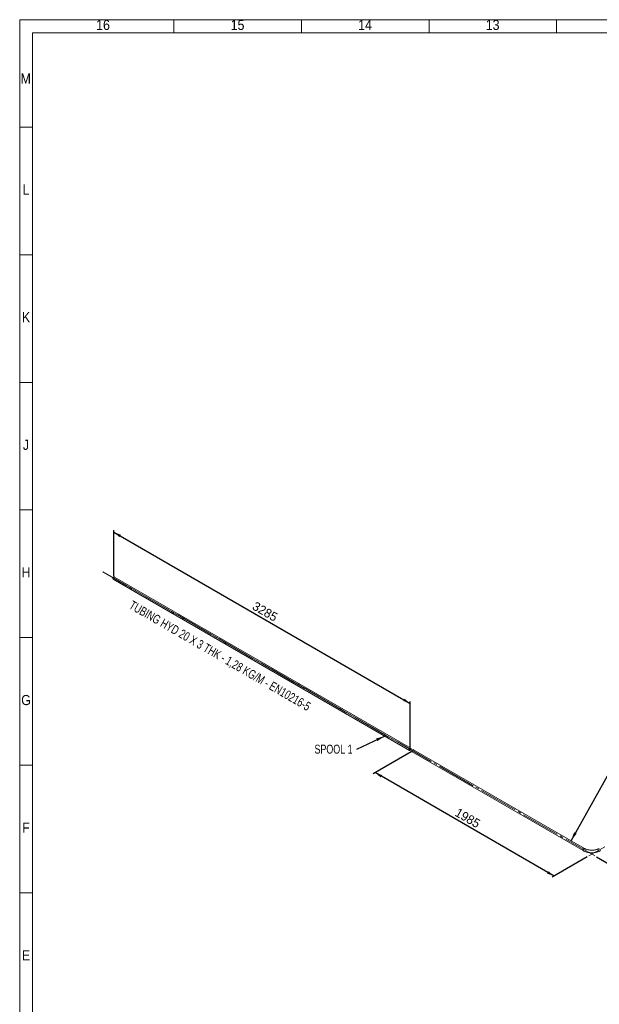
# Paper-space layout 'Hoja3' of a CAD drawing. Header units: millimetres. Extents: x 300 to 16757, y 100 to 11782.
# Tile 2 of 17: x 300 to 4845, y 4066 to 11782. Entities that reach past the tile are written whole.
import ezdxf

# ---------------------------------------------------------------- set-up
doc = ezdxf.new("R2010")
doc.units = ezdxf.units.MM
doc.linetypes.add('SLD-Centrada-trazos-largos', pattern=[19.05, 15.24, -1.27, 1.27, -1.27])
doc.linetypes.add('SLD-Continua', pattern=[0])
doc.layers.add('COTAS', color=1, linetype='SLD-Continua')
doc.styles.add('SLDTEXTSTYLE3', font='GOTHIC.TTF', dxfattribs={"width": 0.913})
doc.styles.add('SLDTEXTSTYLE6', font='ARIALN.TTF', dxfattribs={"width": 0.87})
doc.styles.add('SLDTEXTSTYLE8', font='ARIAL.TTF', dxfattribs={"width": 0.948})
doc.styles.get("Standard").update_dxf_attribs({"font": 'ARIALN.TTF'})
doc.dimstyles.new('SLDDIMSTYLE2', dxfattribs={"dimtxt": 70, "dimasz": 70, "dimexe": 0, "dimexo": 0.0625, "dimgap": 17.5, "dimtad": 1, "dimlfac": 0.666667, "dimrnd": 1e-09, "dimzin": 12, "dimdsep": 46, "dimtxsty": 'SLDTEXTSTYLE8', "dimsah": 1, "dimcen": 0.09, "dimadec": 0, "dimazin": 3, "dimtfac": 1, "dimtofl": 0, "dimtmove": 0, "dimatfit": 3, "dimfxl": 1, "dimfrac": 2, "dimtolj": 1, "dimtzin": 12, "dimarcsym": 0})
doc.dimstyles.new('SLDDIMSTYLE5', dxfattribs={"dimtxt": 0.18, "dimasz": 70, "dimexe": 0, "dimexo": 0.0625, "dimgap": 0, "dimtad": 0, "dimtih": 1, "dimtoh": 1, "dimdec": 0, "dimrnd": 1e-09, "dimzin": 0, "dimdsep": 46, "dimtxsty": 'Standard', "dimsah": 1, "dimcen": 0.09, "dimadec": 0, "dimazin": 0, "dimtfac": 70, "dimtdec": 0, "dimtofl": 0, "dimtmove": 0, "dimatfit": 3, "dimfxl": 1, "dimfrac": 2, "dimtolj": 1, "dimtzin": 0, "dimarcsym": 0})

# ---------------------------------------------------------------- blocks, each defined once
blk = doc.blocks.new('_D_45')
at = {"layer": 'COTAS', "ltscale": 20}
for p, q in [((1038.7, 7422.1), (1038.7, 7781.2)), ((1038.7, 7764.8), (3361.5, 6423.9)), ((3361.5, 6081.2), (3361.5, 6440.2))]:
    blk.add_line(p, q, dxfattribs=at)
for points in [[(1038.7, 7764.8), (1082.8, 7726.9), (1093.5, 7745.6)], [(3361.5, 6423.9), (3317.4, 6461.8), (3306.6, 6443.1)]]:
    blk.add_solid(points, dxfattribs=at)
at = {"layer": 'COTAS', "ltscale": 20, "insert": (2152.6, 7226), "char_height": 70, "attachment_point": 1, "rotation": 330.00269, "style": 'SLDTEXTSTYLE8'}
blk.add_mtext('3285', dxfattribs=at)
blk = doc.blocks.new('_D_46')
at = {"layer": 'COTAS', "ltscale": 20}
for p, q in [((3368.6, 6044.5), (3072.6, 5873.6)), ((4490.4, 5071.5), (3086.7, 5881.8)), ((4749.2, 5220.9), (4476.2, 5063.3))]:
    blk.add_line(p, q, dxfattribs=at)
for points in [[(3086.7, 5881.8), (3130.9, 5843.9), (3141.6, 5862.5)], [(4490.4, 5071.5), (4446.2, 5109.4), (4435.5, 5090.7)]]:
    blk.add_solid(points, dxfattribs=at)
at = {"layer": 'COTAS', "ltscale": 20, "insert": (3741, 5608.2), "char_height": 70, "attachment_point": 1, "rotation": 330.00269, "style": 'SLDTEXTSTYLE8'}
blk.add_mtext('1985', dxfattribs=at)
blk = doc.blocks.new('_D_47')
at = {"layer": 'COTAS', "ltscale": 20}
for p, q in [((6674, 6315.7), (6889.3, 6191.4)), ((6875.1, 6199.6), (5001.6, 5118)), ((4823.4, 5220.9), (5015.8, 5109.9))]:
    blk.add_line(p, q, dxfattribs=at)
for points in [[(6875.1, 6199.6), (6820.2, 6180.3), (6831, 6161.7)], [(5001.6, 5118), (5056.5, 5137.3), (5045.7, 5155.9)]]:
    blk.add_solid(points, dxfattribs=at)
at = {"layer": 'COTAS', "ltscale": 20, "insert": (5765.9, 5663.4), "char_height": 70, "attachment_point": 1, "rotation": 29.99731, "style": 'SLDTEXTSTYLE8'}
blk.add_mtext('2649.5', dxfattribs=at)
blk = doc.blocks.new('SW_NOTE_0_66')
at = {"layer": 'COTAS', "color": 0, "ltscale": 20, "insert": (-180.2, 37.7), "char_height": 70, "attachment_point": 2, "style": 'SLDTEXTSTYLE6'}
blk.add_mtext('SPOOL 1', dxfattribs=at)

psp = doc.layouts.new('Hoja3')

# ---------------------------------------------------------------- linework, layer by layer
at = {"color": 7, "linetype": 'SLD-Continua', "lineweight": 18, "ltscale": 20}
for p, q in [((300, 100), (300, 11780)), ((300, 11780), (16720, 11780)), ((1510, 11680), (1510, 11780)), ((2510, 11680), (2510, 11780)), ((3510, 11680), (3510, 11780)), ((4510, 11680), (4510, 11780)), ((400, 200), (400, 11680)), ((400, 11680), (16620, 11680)), ((400, 10940), (300, 10940)), ((400, 9940), (300, 9940)), ((400, 8940), (300, 8940)), ((400, 7940), (300, 7940)), ((3366.508, 6073.526), (1043.663, 7414.477)), ((1033.664, 7397.156), (3356.509, 6056.205)), ((400, 6940), (300, 6940)), ((3377.722, 6043.959), (4717.69, 5270.412)), ((4727.689, 5287.733), (3387.722, 6061.28)), ((400, 5940), (300, 5940)), ((399.98, 5940), (400.02, 5940)), ((400, 4940), (300, 4940))]:
    psp.add_line(p, q, dxfattribs=at)
at = {"color": 7, "linetype": 'SLD-Continua', "lineweight": 18, "ltscale": 20, "flags": 128}
for points in [[(1033.664, 7397.156), (1033.157, 7397.514), (1032.417, 7398.383), (1031.903, 7399.52), (1031.633, 7400.885), (1031.617, 7402.428), (1031.855, 7404.093), (1032.34, 7405.821), (1033.053, 7407.548)], [(1033.053, 7407.548), (1033.969, 7409.213), (1035.055, 7410.756), (1036.271, 7412.119), (1037.574, 7413.255), (1038.915, 7414.122), (1040.248, 7414.689), (1041.524, 7414.935), (1042.696, 7414.851), (1043.663, 7414.477)], [(3355.899, 6066.598), (3356.815, 6068.263), (3357.901, 6069.805), (3359.117, 6071.169), (3360.419, 6072.305), (3361.761, 6073.172), (3363.094, 6073.738), (3364.37, 6073.985), (3365.542, 6073.901), (3366.568, 6073.491), (3367.412, 6072.769), (3368.042, 6071.762), (3368.436, 6070.505), (3368.579, 6069.045), (3368.468, 6067.433), (3368.104, 6065.729), (3367.503, 6063.993), (3366.684, 6062.289), (3365.679, 6060.678), (3364.523, 6059.219), (3363.258, 6057.964), (3361.929, 6056.958), (3360.586, 6056.237), (3359.276, 6055.829), (3358.046, 6055.747), (3356.942, 6055.995), (3356.003, 6056.564), (3355.263, 6057.432), (3354.748, 6058.57), (3354.478, 6059.934), (3354.462, 6061.477), (3354.701, 6063.143), (3355.186, 6064.87), (3355.899, 6066.598)], [(3357.582, 6066.078), (3358.351, 6067.444), (3359.278, 6068.681), (3360.317, 6069.726), (3361.416, 6070.527), (3362.52, 6071.045), (3363.573, 6071.252), (3364.522, 6071.14), (3365.32, 6070.713), (3365.928, 6069.992), (3366.313, 6069.015), (3366.458, 6067.83), (3366.354, 6066.496), (3366.008, 6065.08), (3365.436, 6063.653), (3364.667, 6062.287), (3363.74, 6061.051), (3362.7, 6060.006), (3361.601, 6059.204), (3360.498, 6058.687), (3359.445, 6058.479), (3358.496, 6058.592), (3357.697, 6059.019), (3357.09, 6059.739), (3356.705, 6060.717), (3356.56, 6061.902), (3356.663, 6063.236), (3357.01, 6064.652), (3357.582, 6066.078)], [(3377.722, 6043.959), (3377.216, 6044.318), (3376.476, 6045.186), (3375.962, 6046.323), (3375.692, 6047.688), (3375.676, 6049.231), (3375.914, 6050.897), (3376.399, 6052.624), (3377.112, 6054.352)], [(3377.112, 6054.352), (3378.028, 6056.017), (3379.114, 6057.559), (3380.33, 6058.923), (3381.633, 6060.059), (3382.974, 6060.926), (3384.307, 6061.492), (3385.583, 6061.738), (3386.755, 6061.655), (3387.722, 6061.28)], [(4727.686, 5287.735), (4727.32, 5287.917), (4726.225, 5288.185), (4725.002, 5288.124), (4723.696, 5287.736), (4722.353, 5287.035), (4721.022, 5286.046), (4719.752, 5284.805), (4718.588, 5283.356), (4717.572, 5281.753), (4716.741, 5280.053), (4716.125, 5278.318), (4715.746, 5276.61), (4715.618, 5274.991)], [(4727.78, 5287.679), (4726.791, 5288.092), (4725.627, 5288.196), (4724.356, 5287.971), (4723.026, 5287.423), (4721.683, 5286.574), (4720.377, 5285.454), (4719.154, 5284.103), (4718.059, 5282.571), (4717.131, 5280.912), (4716.404, 5279.186), (4715.905, 5277.457), (4715.65, 5275.786), (4715.65, 5274.233), (4715.905, 5272.856), (4716.404, 5271.703), (4717.131, 5270.817), (4717.69, 5270.412)], [(4717.69, 5270.412), (4719.936, 5269.156), (4724.302, 5266.922), (4728.859, 5264.854), (4733.591, 5262.953), (4738.484, 5261.224), (4743.522, 5259.671), (4748.688, 5258.296), (4753.966, 5257.103), (4759.341, 5256.094), (4764.797, 5255.27), (4770.316, 5254.633), (4775.883, 5254.185), (4781.48, 5253.926), (4787.092, 5253.857), (4792.702, 5253.978), (4798.292, 5254.288), (4803.846, 5254.788), (4809.348, 5255.475), (4814.782, 5256.349), (4820.13, 5257.408), (4825.378, 5258.65), (4830.509, 5260.073), (4835.509, 5261.673), (4840.362, 5263.449), (4845.052, 5265.398), (4849.566, 5267.515), (4853.888, 5269.798), (4854.968, 5270.412)], [(4844.969, 5287.733), (4843.187, 5286.736), (4839.604, 5284.906), (4835.805, 5283.187), (4831.802, 5281.588), (4827.613, 5280.12), (4823.252, 5278.79), (4818.738, 5277.607), (4814.089, 5276.576), (4809.324, 5275.704), (4804.463, 5274.996), (4799.525, 5274.456), (4794.532, 5274.087), (4789.504, 5273.89), (4784.462, 5273.867), (4779.427, 5274.019), (4774.42, 5274.344), (4769.463, 5274.841), (4764.576, 5275.506), (4759.78, 5276.337), (4755.094, 5277.329), (4750.539, 5278.475), (4746.132, 5279.771), (4741.892, 5281.207), (4737.837, 5282.775), (4733.983, 5284.466), (4730.344, 5286.27), (4727.689, 5287.733)]]:
    psp.add_lwpolyline(points, dxfattribs=at)
at = {"color": 7, "linetype": 'SLD-Continua', "lineweight": 18, "ltscale": 400}
psp.add_arc((4720.404, 5274.398), 4.822, 172.9385487, 235.7256316, dxfattribs=at)
at = {"layer": 'COTAS', "linetype": 'SLD-Centrada-trazos-largos', "lineweight": 18, "ltscale": 20}
for p, q in [((9507.312, 7967.7), (4763.364, 5229.077)), ((3448.114, 6014.87), (952.058, 7455.812)), ((952.058, 7455.812), (4809.294, 5229.077))]:
    psp.add_line(p, q, dxfattribs=at)

# ---------------------------------------------------------------- block references
at = {"layer": 'COTAS', "ltscale": 20}
psp.add_blockref('SW_NOTE_0_66', (2941.155, 6063.011), dxfattribs=at)

# ---------------------------------------------------------------- texts
at = {"color": 7, "linetype": 'Continuous', "lineweight": 0, "ltscale": 20, "char_height": 79.375, "attachment_point": 2, "style": 'SLDTEXTSTYLE3'}
for s, insert in [('16', (953.401, 11780.272)), ('15', (2008.401, 11780.272)), ('14', (3008.401, 11780.272)), ('13', (4008.401, 11780.272)), ('M', (347.235, 11360.272)), ('L', (349.09, 10490.272)), ('K', (349.77, 9490.272)), ('J', (349.302, 8490.272)), ('H', (349.807, 7490.272)), ('G', (349.734, 6490.272)), ('F', (349.155, 5490.272)), ('E', (350.156, 4490.272))]:
    psp.add_mtext(s, dxfattribs=dict(at, insert=insert))
at = {"layer": 'COTAS', "ltscale": 20, "insert": (1887.967, 6828.305), "char_height": 70, "attachment_point": 2, "rotation": 330, "style": 'SLDTEXTSTYLE6'}
psp.add_mtext('TUBING HYD 20 X 3 THK - 1,28 KG/M - EN10216-5', dxfattribs=at)

# ---------------------------------------------------------------- dimensions: what is measured, and where the dimension line sits
at = {"layer": 'COTAS', "ltscale": 20}
for base, p1, p2, angle, picture, middle in [((3361.509, 6423.878), (1038.663, 7405.816), (3361.509, 6064.866), 330.0026883, '_D_45', (2200.086, 7094.353)), ((5001.635, 5118.041), (6659.808, 6323.871), (4809.294, 5229.077), 29.9973117, '_D_47', (5938.375, 5658.81)), ((3086.746, 5881.756), (4763.364, 5229.077), (3382.722, 6052.62), 330.0026883, '_D_46', (3788.549, 5476.614))]:
    dim = psp.add_linear_dim(base=base, p1=p1, p2=p2, angle=angle, dimstyle='SLDDIMSTYLE2', dxfattribs=at)
    dim.commit()
    dim.dimension.update_dxf_attribs({"geometry": picture, "text_midpoint": middle, "dimtype": 160})

# ---------------------------------------------------------------- leaders
for points in [[(3162.113, 6168.428), (2941.155, 6063.011)], [(4623.058, 5348.136), (4932.824, 5899.65)]]:
    psp.add_leader(points, dimstyle='SLDDIMSTYLE5', dxfattribs=at)

doc.saveas('drawing.dxf')
